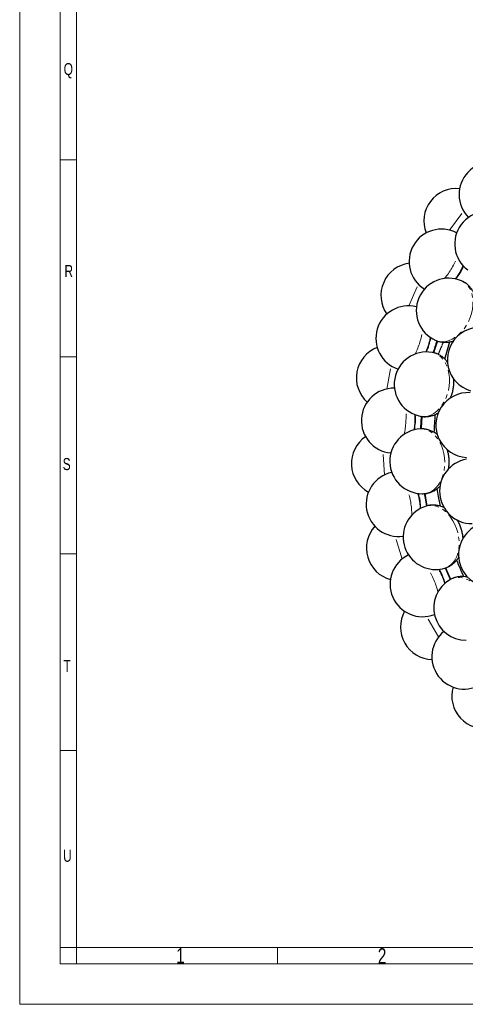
# Model space of a CAD drawing. Header units: millimetres. Extents: x 0 to 841, y 0 to 1189.
# Tile 1 of 19: x 0 to 137, y 0 to 304. Entities that reach past the tile are written whole.
import ezdxf

# ---------------------------------------------------------------- set-up
doc = ezdxf.new("R2010")
doc.units = ezdxf.units.MM
doc.linetypes.add('SLD-Combinazione-di-due-tratteggi', pattern=[12.7, 6.35, -1.27, 1.27, -1.27, 1.27, -1.27])
doc.linetypes.add('SLD-Solido', pattern=[0])
doc.styles.add('SLDTEXTSTYLE2', font='ARIALN.TTF', dxfattribs={"width": 0.87})

msp = doc.modelspace()

# ---------------------------------------------------------------- linework, layer by layer
at = {"color": 7, "linetype": 'SLD-Solido', "lineweight": 18}
for p, q in [((0, 1189), (0, 0)), ((12.5, 12.5), (12.5, 1176.5)), ((17.5, 17.5), (17.5, 1171.5)), ((12.5, 260.45), (17.5, 260.45)), ((12.5, 260.45), (17.5, 260.45)), ((12.5, 199.71), (17.5, 199.71)), ((12.5, 199.71), (17.5, 199.71)), ((12.5, 138.97), (17.5, 138.97)), ((12.5, 138.97), (17.5, 138.97)), ((12.5, 78.23), (17.5, 78.23)), ((12.5, 78.23), (17.5, 78.23)), ((17.5, 17.5), (12.5, 17.5)), ((17.5, 17.5), (823.5, 17.5)), ((17.5, 17.5), (17.5, 12.5)), ((79.5, 12.5), (79.5, 17.5)), ((79.5, 12.5), (79.5, 17.5)), ((12.5, 12.5), (828.5, 12.5)), ((841, 0), (0, 0))]:
    msp.add_line(p, q, dxfattribs=at)
at = {"color": 8, "linetype": 'SLD-Combinazione-di-due-tratteggi', "lineweight": 18}
for p, q in [((132.52, 238.74), (136.88, 244.61)), ((120, 215.38), (122.89, 222.09)), ((113.19, 189.75), (114.46, 196.95)), ((112.49, 163.25), (112.06, 170.55)), ((117.91, 137.3), (115.81, 144.3)), ((129.17, 113.3), (125.51, 119.63))]:
    msp.add_line(p, q, dxfattribs=at)
at = {"color": 7, "linetype": 'SLD-Solido', "lineweight": 25}
msp.add_line((125.03, 157.53), (125.22, 157.54), dxfattribs=at)
at = {"color": 8, "linetype": 'SLD-Combinazione-di-due-tratteggi', "lineweight": 18, "flags": 128}
for points in [[(128.32, 204.73), (128.55, 204.64), (129.45, 204.4), (130.4, 204.33), (131.39, 204.43), (132.39, 204.7), (133.39, 205.14), (134.37, 205.73), (135.31, 206.47), (136.2, 207.34), (137.02, 208.32), (137.75, 209.41), (138.39, 210.58), (138.92, 211.81), (139.32, 213.07), (139.61, 214.35), (139.76, 215.62), (139.78, 216.87), (139.66, 218.06), (139.42, 219.17), (139.04, 220.19), (138.55, 221.1), (137.94, 221.89), (137.23, 222.53), (136.44, 223.01), (136.24, 223.1)], [(123.75, 181.32), (123.99, 181.28), (124.93, 181.26), (125.87, 181.41), (126.8, 181.73), (127.72, 182.23), (128.59, 182.88), (129.41, 183.68), (130.15, 184.61), (130.82, 185.67), (131.38, 186.82), (131.85, 188.04), (132.2, 189.33), (132.43, 190.64), (132.53, 191.97), (132.51, 193.28), (132.37, 194.55), (132.1, 195.76), (131.71, 196.9), (131.22, 197.92), (130.62, 198.83), (129.92, 199.6), (129.15, 200.22), (128.32, 200.68), (127.43, 200.97), (127.21, 201.02)], [(123.6, 177.43), (123.61, 177.81), (123.82, 181.32)], [(124.06, 181.29), (123.86, 177.8), (123.84, 177.45)], [(124.7, 157.48), (124.95, 157.5), (125.86, 157.69), (126.74, 158.05), (127.58, 158.59), (128.35, 159.28), (129.05, 160.11), (129.66, 161.08), (130.17, 162.16), (130.57, 163.34), (130.86, 164.59), (131.03, 165.89), (131.07, 167.22), (130.99, 168.55), (130.79, 169.87), (130.47, 171.14), (130.03, 172.34), (129.49, 173.46), (128.86, 174.47), (128.14, 175.36), (127.34, 176.1), (126.49, 176.7), (125.6, 177.12), (124.68, 177.38), (123.75, 177.45), (123.53, 177.44)], [(125.44, 153.68), (125, 156.12), (124.77, 157.49)], [(125.02, 157.51), (125.24, 156.16), (125.68, 153.73)], [(131.13, 134.5), (131.36, 134.58), (132.2, 134.97), (132.98, 135.53), (133.67, 136.24), (134.26, 137.09), (134.75, 138.07), (135.12, 139.15), (135.37, 140.32), (135.49, 141.56), (135.48, 142.84), (135.34, 144.14), (135.08, 145.45), (134.69, 146.73), (134.19, 147.96), (133.59, 149.12), (132.89, 150.19), (132.1, 151.16), (131.25, 151.99), (130.34, 152.69), (129.4, 153.23), (128.44, 153.61), (127.47, 153.82), (126.51, 153.86), (125.59, 153.72), (125.38, 153.66)], [(132.72, 130.98), (132.62, 131.2), (131.19, 134.54)], [(131.42, 134.61), (132.85, 131.3), (132.94, 131.08)], [(142.68, 113.63), (142.88, 113.75), (143.61, 114.33), (144.24, 115.05), (144.75, 115.9), (145.13, 116.87), (145.38, 117.93), (145.49, 119.07), (145.46, 120.26), (145.29, 121.5), (144.99, 122.74), (144.55, 123.98), (144, 125.19), (143.33, 126.34), (142.56, 127.43), (141.7, 128.42), (140.77, 129.3), (139.78, 130.06), (138.76, 130.68), (137.72, 131.14), (136.68, 131.45), (135.65, 131.6), (134.66, 131.58), (133.72, 131.39), (132.86, 131.05), (132.67, 130.94)]]:
    msp.add_lwpolyline(points, dxfattribs=at)
at = {"color": 7, "linetype": 'SLD-Solido', "lineweight": 25, "flags": 128}
for points in [[(131.07, 198.97), (131.87, 201.8), (132.67, 204.35)], [(129.74, 153.58), (129.16, 156.6), (128.77, 159.05)]]:
    msp.add_lwpolyline(points, dxfattribs=at)
at = {"color": 7, "linetype": 'SLD-Solido', "lineweight": 25}
for centre, radius, start, end in [((145.48, 249.72), 10, 48.8366, 224.845), ((134.62, 241.57), 10, 84.1771, 201.7595), ((144.14, 234.49), 10, 53.3667, 233.3667), ((130.07, 229.05), 10, 62.1699, 238.1783), ((121.39, 218.61), 10, 97.5104, 215.0929), ((122.56, 233.39), 15.36, 320.7739, 338.1884), ((132.28, 213.92), 10, 66.7, 246.7), ((119.84, 205.38), 10, 75.5032, 251.5116), ((141.88, 198.77), 10, 73.3, 253.3), ((111.53, 207.87), 15.36, 334.1073, 351.5217), ((113.8, 193.22), 10, 110.8438, 228.4262), ((125.48, 191.17), 10, 80.0333, 260.0333), ((115.35, 179.99), 10, 88.8366, 264.845), ((138.32, 178.64), 10, 86.6333, 266.6333), ((106.69, 180.5), 15.36, 347.4406, 4.855), ((226.21, 173.47), 98.5, 175.0615, 178.322), ((124.12, 167.46), 10, 93.3667, 270), ((112.28, 166.77), 10, 124.1771, 241.7595), ((139.49, 158.23), 10, 99.9667, 270), ((116.83, 154.25), 10, 102.1699, 278.1783), ((108.29, 152.75), 15.36, 0.7739, 18.1884), ((124.12, 167.46), 10, 270, 273.3667), ((128.25, 144.08), 10, 106.7, 270), ((116.9, 140.67), 10, 137.5104, 255.0929), ((145.34, 138.64), 10, 113.3, 270), ((124.21, 129.54), 10, 115.5032, 291.5116), ((226.21, 173.47), 98.5, 201.7516, 204.9939), ((128.25, 144.08), 10, 270, 286.7), ((116.24, 126.11), 15.36, 14.1073, 31.5217), ((137.67, 122.28), 10, 120.0333, 270), ((127.4, 116.35), 10, 150.8438, 268.4262), ((137.09, 107.21), 10, 128.8366, 304.845), ((143.24, 95.1), 10, 164.1771, 281.7595)]:
    msp.add_arc(centre, radius, start, end, dxfattribs=at)
at = {"color": 8, "linetype": 'SLD-Combinazione-di-due-tratteggi', "lineweight": 18}
for centre, radius, start, end in [((111.24, 239.94), 25.5, 320.8514, 338.4014), ((118.25, 235.88), 20.17, 322.8623, 336.3315), ((99.01, 211.63), 25.5, 334.1847, 351.7347), ((106.76, 209.3), 20.17, 336.1956, 349.6648), ((93.64, 181.27), 25.5, 347.5181, 5.0681), ((101.72, 180.79), 20.17, 349.529, 2.9982), ((95.42, 150.49), 25.5, 0.8514, 18.4014), ((103.38, 151.89), 20.17, 2.8623, 16.3315), ((104.24, 120.94), 25.5, 14.1847, 31.7347), ((111.67, 124.14), 20.17, 16.1956, 29.6648)]:
    msp.add_arc(centre, radius, start, end, dxfattribs=at)
at = {"color": 7, "linetype": 'SLD-Solido', "lineweight": 25}
for points, knots in [([(140.16, 219.05), (140.05, 219.31), (139.79, 219.9), (139.23, 220.75), (138.51, 221.59), (137.65, 222.32), (136.88, 222.82), (136.38, 223.02), (136.21, 223.09)], [0, 0, 0, 0, 0.145901, 0.327605, 0.525603, 0.718902, 0.907644, 1, 1, 1, 1]), ([(128.33, 204.75), (128.42, 204.7), (128.83, 204.51), (129.61, 204.3), (130.65, 204.14), (131.71, 204.14), (132.77, 204.29), (133.49, 204.46), (133.85, 204.61), (133.88, 204.63)], [0, 0, 0, 0, 0.052268, 0.239237, 0.424638, 0.60982, 0.796214, 0.985149, 1, 1, 1, 1]), ([(131.93, 198.03), (131.77, 198.24), (131.4, 198.73), (130.67, 199.42), (129.77, 200.07), (128.78, 200.58), (127.91, 200.89), (127.37, 200.97), (127.2, 201)], [0, 0, 0, 0, 0.136764, 0.320412, 0.520528, 0.715895, 0.906656, 1, 1, 1, 1]), ([(132.86, 187), (133, 187.35), (133.3, 188.09), (133.61, 189.29), (133.81, 190.55), (133.89, 191.78), (133.83, 192.57), (133.81, 192.94)], [0, 0, 0, 0, 0.187744, 0.3960012, 0.6050904, 0.81528, 1, 1, 1, 1]), ([(123.76, 181.33), (123.85, 181.31), (124.3, 181.21), (125.11, 181.19), (126.16, 181.28), (127.19, 181.52), (128.17, 181.91), (128.84, 182.24), (129.15, 182.47), (129.16, 182.48)], [0, 0, 0, 0, 0.052473, 0.240175, 0.426302, 0.61221, 0.799334, 0.989009, 1, 1, 1, 1]), ([(128.79, 175.64), (128.59, 175.8), (128.12, 176.19), (127.26, 176.69), (126.24, 177.12), (125.15, 177.38), (124.23, 177.48), (123.69, 177.44), (123.52, 177.42)], [0, 0, 0, 0, 0.134326, 0.318493, 0.519174, 0.715093, 0.906393, 1, 1, 1, 1]), ([(123.93, 177.44), (123.85, 177.45), (123.72, 177.46), (123.59, 177.44), (123.53, 177.43)], [0, 0, 0, 0, 0.550603, 1, 1, 1, 1]), ([(132.25, 165.1), (132.31, 165.47), (132.43, 166.27), (132.46, 167.51), (132.37, 168.78), (132.16, 169.98), (131.93, 170.72), (131.82, 171.06)], [0, 0, 0, 0, 0.190654, 0.400416, 0.611016, 0.822724, 1, 1, 1, 1]), ([(124.71, 157.5), (124.8, 157.5), (125.26, 157.5), (126.05, 157.67), (127.05, 157.99), (128, 158.47), (128.87, 159.08), (129.43, 159.54), (129.67, 159.82), (129.67, 159.83)], [0, 0, 0, 0, 0.052821, 0.24177, 0.429133, 0.616275, 0.804642, 0.995577, 1, 1, 1, 1]), ([(130.97, 153.09), (130.72, 153.21), (130.16, 153.49), (129.19, 153.78), (128.09, 153.96), (126.97, 153.97), (126.06, 153.86), (125.54, 153.69), (125.37, 153.64)], [0, 0, 0, 0, 0.142114, 0.324624, 0.523499, 0.717656, 0.907235, 1, 1, 1, 1]), ([(136.72, 143.61), (136.69, 144), (136.62, 144.82), (136.36, 146.05), (135.98, 147.27), (135.5, 148.39), (135.1, 149.06), (134.92, 149.36)], [0, 0, 0, 0, 0.196865, 0.404717, 0.613399, 0.823179, 1, 1, 1, 1]), ([(131.13, 134.52), (131.22, 134.54), (131.66, 134.65), (132.39, 135), (133.29, 135.54), (134.1, 136.23), (134.82, 137), (135.21, 137.6), (135.4, 137.89)], [0, 0, 0, 0, 0.053269, 0.243819, 0.43277, 0.621498, 0.811462, 1, 1, 1, 1]), ([(138.27, 131.67), (137.99, 131.73), (137.36, 131.88), (136.34, 131.94), (135.23, 131.86), (134.14, 131.61), (133.28, 131.29), (132.82, 131.01), (132.66, 130.92)], [0, 0, 0, 0, 0.147947, 0.329216, 0.526739, 0.719576, 0.907866, 1, 1, 1, 1])]:
    msp.add_open_spline(points, degree=3, knots=knots, dxfattribs=at)
at = {"color": 8, "linetype": 'SLD-Combinazione-di-due-tratteggi', "lineweight": 18}
for points, knots in [([(127.47, 200.96), (127.77, 201.95), (128.14, 203.18), (128.61, 204.38), (128.7, 204.61)], [0, 0, 0, 0, 0.809277, 1, 1, 1, 1]), ([(128.93, 204.51), (128.62, 203.68), (128.17, 202.48), (127.81, 201.26), (127.7, 200.9)], [0, 0, 0, 0, 0.699899, 1, 1, 1, 1]), ([(130.65, 204.19), (130.4, 203.61), (129.83, 202.33), (129.32, 201.09), (129.04, 200.42)], [0, 0, 0, 0, 0.448743, 1, 1, 1, 1])]:
    msp.add_open_spline(points, degree=3, knots=knots, dxfattribs=at)

# ---------------------------------------------------------------- texts
at = {"color": 7, "linetype": 'Continuous', "lineweight": 0, "attachment_point": 2, "style": 'SLDTEXTSTYLE2'}
for s, insert, char_height in [('Q', (15, 290.27), 3.7), ('R', (15.12, 227.97), 3.7), ('S', (14.49, 168.45), 3.7), ('T', (14.61, 106.16), 3.7), ('U', (14.72, 47.66), 3.7), ('1', (49.56, 17.39), 4.76), ('2', (111.74, 17.29), 4.76)]:
    msp.add_mtext(s, dxfattribs=dict(at, insert=insert, char_height=char_height))

doc.saveas('drawing.dxf')
